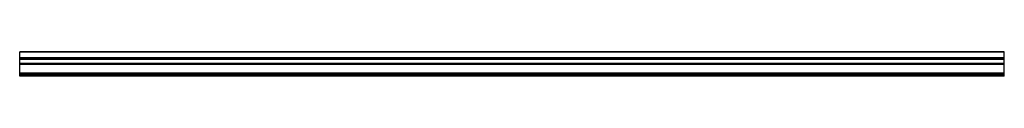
# Model space of a CAD drawing. Header units: millimetres. Extents: x 0 to 3500, y 0 to 86.
import ezdxf

# ---------------------------------------------------------------- set-up
doc = ezdxf.new("R2010")
doc.units = ezdxf.units.MM
doc.header["$LTSCALE"] = 10
doc.linetypes.add('ALLCAD_Strich', pattern=[0.2, 0.15, -0.05])
doc.layers.add('BESCH_KONT_sich_schn_ansi_2d', color=40, linetype='Continuous')

msp = doc.modelspace()

# ---------------------------------------------------------------- linework, layer by layer
at = {"layer": 'BESCH_KONT_sich_schn_ansi_2d', "linetype": 'ALLCAD_Strich', "extrusion": (0, 1, -2.22045e-16)}
for p, q in [((3500, 86, -19.5), (0, 86, -19.5)), ((0, 85.1, -19.5), (0, 86, -19.5)), ((3500, 85.5, -19.5), (0, 85.5, -19.5)), ((3500, 85.1, -19.5), (0, 85.1, -19.5)), ((0, 84.5, -19.5), (0, 85.1, -19.5)), ((0, 84.5, -19.5), (0, 84.5, -19.5)), ((0, 84.5, -19.5), (0, 84.5, -19.5)), ((0, 84.5, -19.5), (0, 84.5, -19.5)), ((0, 84.5, -19.5), (0, 84.5, -19.5)), ((0, 84.5, -19.5), (0, 84.5, -19.5)), ((0, 84.5, -19.5), (0, 84.5, -19.5)), ((0, 84.5, -19.5), (0, 84.5, -19.5)), ((0, 84.5, -19.5), (0, 84.5, -19.5)), ((0, 84.5, -19.5), (0, 84.5, -19.5)), ((0, 84.5, -19.5), (0, 84.5, -19.5)), ((0, 65.5, -19.5), (0, 84.5, -19.5)), ((0, 84.5, -19.5), (0, 84.5, -19.5)), ((0, 84.5, -19.5), (0, 84.5, -19.5)), ((0, 84.5, -19.5), (0, 84.5, -19.5)), ((0, 84.5, -19.5), (0, 84.5, -19.5)), ((0, 84.5, -19.5), (0, 84.5, -19.5)), ((0, 84.5, -19.5), (0, 84.5, -19.5)), ((0, 84.5, -19.5), (0, 84.5, -19.5)), ((3500, 84.5, -19.5), (0, 84.5, -19.5)), ((0, 84.5, -19.5), (0, 84.5, -19.5)), ((0, 84.5, -19.5), (0, 84.5, -19.5)), ((0, 84.5, -19.5), (0, 84.5, -19.5)), ((0, 84.5, -19.5), (0, 84.5, -19.5)), ((0, 84.5, -19.5), (0, 84.5, -19.5)), ((0, 84.5, -19.5), (0, 84.5, -19.5)), ((0, 84.5, -19.5), (0, 84.5, -19.5)), ((0, 84.5, -19.5), (0, 84.5, -19.5)), ((3500, 85.1, -19.5), (3500, 86, -19.5)), ((3500, 84.5, -19.5), (3500, 85.1, -19.5)), ((3500, 65.5, -19.5), (3500, 84.5, -19.5)), ((3500, 65.5, -19.5), (0, 65.5, -19.5)), ((0, 62, -19.5), (0, 65.5, -19.5)), ((3500, 65, -19.5), (0, 65, -19.5)), ((3500, 63.5, -19.5), (0, 63.5, -19.5)), ((3500, 62, -19.5), (0, 62, -19.5)), ((0, 59.5, -19.5), (0, 62, -19.5)), ((3500, 61, -19.5), (0, 61, -19.5)), ((3500, 59.5, -19.5), (0, 59.5, -19.5)), ((0, 44.5, -19.5), (0, 59.5, -19.5)), ((3500, 44.5, -19.5), (0, 44.5, -19.5)), ((0, 41.5, -19.5), (0, 44.5, -19.5)), ((3500, 42.5, -19.5), (0, 42.5, -19.5)), ((3500, 41.5, -19.5), (0, 41.5, -19.5)), ((0, 10, -19.5), (0, 41.5, -19.5)), ((3500, 62, -19.5), (3500, 65.5, -19.5)), ((3500, 59.5, -19.5), (3500, 62, -19.5)), ((3500, 44.5, -19.5), (3500, 59.5, -19.5)), ((3500, 41.5, -19.5), (3500, 44.5, -19.5)), ((3500, 10, -19.5), (3500, 41.5, -19.5)), ((3500, 10, -19.5), (0, 10, -19.5)), ((0, 9, -19.5), (0, 10, -19.5)), ((3500, 9, -19.5), (0, 9, -19.5)), ((0, 0, -19.5), (0, 9, -19.5)), ((3500, 7.5, -19.5), (0, 7.5, -19.5)), ((3500, 6.5, -19.5), (0, 6.5, -19.5)), ((3500, 3.5, -19.5), (0, 3.5, -19.5)), ((3500, 1, -19.5), (0, 1, -19.5)), ((3500, 9, -19.5), (3500, 10, -19.5)), ((3500, 0, -19.5), (3500, 9, -19.5)), ((3500, 0, -19.5), (0, 0, -19.5))]:
    msp.add_line(p, q, dxfattribs=at)
at = {"layer": 'BESCH_KONT_sich_schn_ansi_2d', "linetype": 'ALLCAD_Strich', "extrusion": (0, -2.22045e-16, -1)}
for radius, start, end in [(0.00093, 90, 180), (0.00093, 180, 270), (0.00116, 90, 180), (0.00116, 180, 270), (0.00271, 0, 90), (0.00271, 270, 0), (0.00116, 90, 180), (0.00116, 180, 270), (0.00271, 0, 90), (0.00271, 270, 0)]:
    msp.add_arc((0, 84.5, 19.5), radius, start, end, dxfattribs=at)
at = {"layer": 'BESCH_KONT_sich_schn_ansi_2d', "linetype": 'ALLCAD_Strich'}
for radius, start, end in [(0.00217, 270, 0), (0.00217, 360, 90), (0.00271, 270, 0), (0.00271, 0, 90), (0.00116, 180, 270), (0.00116, 90, 180), (0.00271, 270, 0), (0.00271, 0, 90), (0.00116, 180, 270), (0.00116, 90, 180)]:
    msp.add_arc((0, 84.5, -19.5), radius, start, end, dxfattribs=at)

doc.saveas('drawing.dxf')
